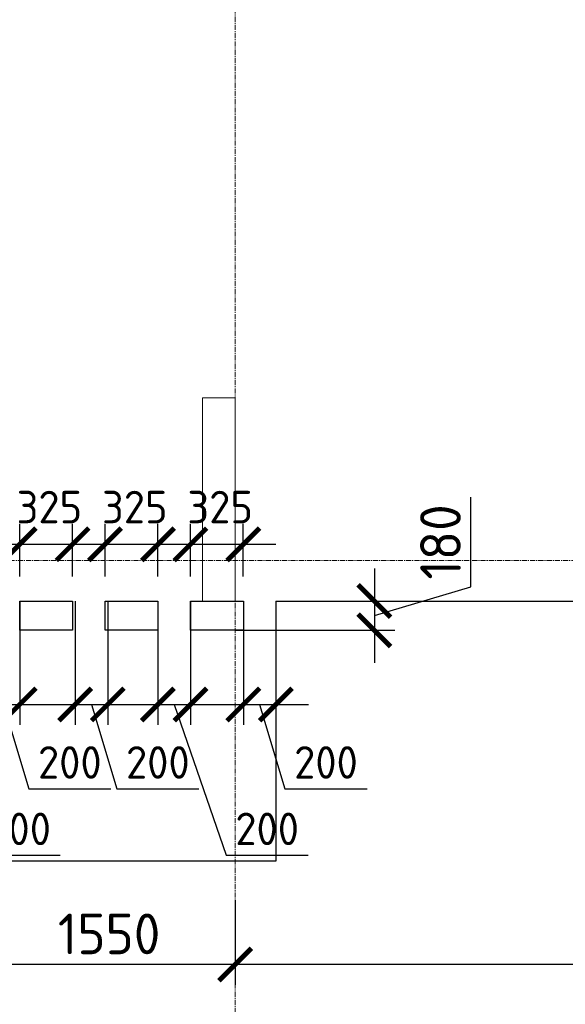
# Model space of a CAD drawing. Header units: millimetres. Extents: x -5898314 to 1055204, y -720802 to 1562611.
# Tile 182 of 256: x -165871 to -162516, y -49535 to -43481. Entities that reach past the tile are written whole.
import ezdxf

# ---------------------------------------------------------------- set-up
doc = ezdxf.new("R2010")
doc.units = ezdxf.units.MM
for name, pattern in [('______5', [1100, 800, -100, 100, -100]), ('DASHED', [7, 5, -2, 0]), ('осевая', [50.8, 31.75, -6.35, 6.35, -6.35])]:
    doc.linetypes.add(name, pattern=pattern)
doc.layers.add('Колонна_ бетон', color=7, linetype='Continuous', lineweight=50, true_color=0xb4b496)
for name, color, linetype, lineweight in [('Оси', 40, '______5', 18), ('Перекрытие ж_бетон', 1, 'Continuous', 30), ('Размерная линия_ общее', 7, 'Continuous', 25), ('РАЗМЕРЫ', 1, 'Continuous', 9)]:
    doc.layers.add(name, color=color, linetype=linetype, lineweight=lineweight)
doc.styles.add('GOST-2.304_Type-B', font='GOST_Common.ttf')
doc.dimstyles.new('СПДС', dxfattribs={"dimscale": 100, "dimtxt": 2.5, "dimasz": 2, "dimexe": 1.25, "dimexo": 0, "dimtad": 1, "dimdec": 0, "dimrnd": 5, "dimtxsty": 'GOST-2.304_Type-B', "dimblk": 'ARCHTICK', "dimcen": 2.5, "dimdle": 2, "dimclrd": 1, "dimclre": 1, "dimclrt": 1, "dimadec": 0, "dimazin": 2, "dimtfac": 0.75, "dimtdec": 0, "dimtmove": 1, "dimatfit": 3, "dimfxl": 1, "dimtfillclr": 256, "dimtolj": 1, "dimarcsym": 1})

# ---------------------------------------------------------------- blocks, each defined once
blk = doc.blocks.new('подложка стн 1-го этажа')
at = {"layer": 'Колонна_ бетон', "color": 252, "linetype": 'DASHED', "lineweight": 0, "ltscale": 0.5, "true_color": 0x939598, "transparency": 33554687}
for p, q in [((29243.8, 10711.8, -200), (29243.8, 9461.8, -200)), ((29243.8, 10711.8, -200), (29443.8, 10711.8, -200)), ((29243.8, 10711.8, -200), (29243.8, 9461.8, -200)), ((29243.8, 10711.8, -200), (29443.8, 10711.8, -200)), ((29443.8, 9461.8, -200), (29443.8, 10711.8, -200)), ((29443.8, 9461.8, -200), (29443.8, 10711.8, -200)), ((29443.8, 9461.8, -200), (29243.8, 9461.8, -200)), ((29443.8, 9461.8, -200), (29243.8, 9461.8, -200))]:
    blk.add_line(p, q, dxfattribs=at)
blk = doc.blocks.new('_ArchTick')
at = {"color": 0, "linetype": 'ByBlock', "const_width": 0.15}
blk.add_lwpolyline([(-0.5, -0.5), (0.5, 0.5)], dxfattribs=at)
blk = doc.blocks.new('*D1635')
at = {"layer": 'DEFPOINTS', "color": 0, "linetype": 'Continuous', "lineweight": 0, "transparency": 16777216}
for p in [(-162865.1, -83167.2), (-162631.5, -83167.2), (-162633.8, -84567.2)]:
    blk.add_point(p, dxfattribs=at)
at = {"layer": 'Размерная линия_ общее', "color": 1, "linetype": 'Continuous', "lineweight": -2, "transparency": 16777216}
for p, q in [((-162865.1, -84767.2), (-162865.1, -82967.2)), ((-162631.5, -83167.2), (-162990.1, -83167.2)), ((-162633.8, -84567.2), (-162990.1, -84567.2))]:
    blk.add_line(p, q, dxfattribs=at)
at = {"layer": 'Размерная линия_ общее', "color": 1, "linetype": 'Continuous', "lineweight": -2, "transparency": 16777216, "xscale": 200, "yscale": 200, "zscale": 200}
for p, rotation in [((-162865.1, -83167.2), 90), ((-162865.1, -84567.2), 270)]:
    blk.add_blockref('_ArchTick', p, dxfattribs=dict(at, rotation=rotation))
at = {"layer": 'Размерная линия_ общее', "color": 1, "linetype": 'Continuous', "lineweight": 0, "transparency": 16777216, "insert": (-163027.6, -83838.7), "char_height": 200, "width": 71428.571, "attachment_point": 5, "rotation": 90, "style": 'GOST-2.304_Type-B'}
blk.add_mtext('\\A1;1400', dxfattribs=at)
blk = doc.blocks.new('*D1636')
at = {"layer": 'DEFPOINTS', "color": 0, "linetype": 'Continuous', "lineweight": 0, "transparency": 16777216}
for p in [(-162865.1, -82067.2), (-162633.8, -82067.2), (-162631.5, -83167.2)]:
    blk.add_point(p, dxfattribs=at)
at = {"layer": 'Размерная линия_ общее', "color": 1, "linetype": 'Continuous', "lineweight": -2, "transparency": 16777216}
for p, q in [((-162865.1, -83367.2), (-162865.1, -81867.2)), ((-162633.8, -82067.2), (-162990.1, -82067.2)), ((-162631.5, -83167.2), (-162990.1, -83167.2))]:
    blk.add_line(p, q, dxfattribs=at)
at = {"layer": 'Размерная линия_ общее', "color": 1, "linetype": 'Continuous', "lineweight": -2, "transparency": 16777216, "xscale": 200, "yscale": 200, "zscale": 200}
for p, rotation in [((-162865.1, -82067.2), 90), ((-162865.1, -83167.2), 270)]:
    blk.add_blockref('_ArchTick', p, dxfattribs=dict(at, rotation=rotation))
at = {"layer": 'Размерная линия_ общее', "color": 1, "linetype": 'Continuous', "lineweight": 0, "transparency": 16777216, "insert": (-163027.6, -82588.7), "char_height": 200, "width": 71428.571, "attachment_point": 5, "rotation": 90, "style": 'GOST-2.304_Type-B'}
blk.add_mtext('\\A1;1100', dxfattribs=at)
blk = doc.blocks.new('*D1642')
at = {"layer": 'DEFPOINTS', "color": 0, "linetype": 'Continuous', "lineweight": 0, "transparency": 16777216}
for p in [(-163430.5, -80162.3), (-163199.2, -80162.3), (-163199.2, -82067.2)]:
    blk.add_point(p, dxfattribs=at)
at = {"layer": 'Размерная линия_ общее', "color": 1, "linetype": 'Continuous', "lineweight": -2, "transparency": 16777216}
for p, q in [((-163430.5, -82267.2), (-163430.5, -79962.3)), ((-163199.2, -80162.3), (-163555.5, -80162.3)), ((-163199.2, -82067.2), (-163555.5, -82067.2))]:
    blk.add_line(p, q, dxfattribs=at)
at = {"layer": 'Размерная линия_ общее', "color": 1, "linetype": 'Continuous', "lineweight": -2, "transparency": 16777216, "xscale": 200, "yscale": 200, "zscale": 200}
for p, rotation in [((-163430.5, -80162.3), 90), ((-163430.5, -82067.2), 270)]:
    blk.add_blockref('_ArchTick', p, dxfattribs=dict(at, rotation=rotation))
at = {"layer": 'Размерная линия_ общее', "color": 1, "linetype": 'Continuous', "lineweight": 0, "transparency": 16777216, "insert": (-163593, -81134.8), "char_height": 200, "width": 71428.571, "attachment_point": 5, "rotation": 90, "style": 'GOST-2.304_Type-B'}
blk.add_mtext('\\A1;1905', dxfattribs=at)
blk = doc.blocks.new('*D1643')
at = {"layer": 'DEFPOINTS', "color": 0, "linetype": 'Continuous', "lineweight": 0, "transparency": 16777216}
for p in [(-163430.5, -79072.3), (-163199.2, -79072.3), (-163199.2, -80162.3)]:
    blk.add_point(p, dxfattribs=at)
at = {"layer": 'Размерная линия_ общее', "color": 1, "linetype": 'Continuous', "lineweight": -2, "transparency": 16777216}
for p, q in [((-163430.5, -80362.3), (-163430.5, -78872.3)), ((-163199.2, -79072.3), (-163555.5, -79072.3)), ((-163199.2, -80162.3), (-163555.5, -80162.3))]:
    blk.add_line(p, q, dxfattribs=at)
at = {"layer": 'Размерная линия_ общее', "color": 1, "linetype": 'Continuous', "lineweight": -2, "transparency": 16777216, "xscale": 200, "yscale": 200, "zscale": 200}
for p, rotation in [((-163430.5, -79072.3), 90), ((-163430.5, -80162.3), 270)]:
    blk.add_blockref('_ArchTick', p, dxfattribs=dict(at, rotation=rotation))
at = {"layer": 'Размерная линия_ общее', "color": 1, "linetype": 'Continuous', "lineweight": 0, "transparency": 16777216, "insert": (-163593, -79638.8), "char_height": 200, "width": 71428.571, "attachment_point": 5, "rotation": 90, "style": 'GOST-2.304_Type-B'}
blk.add_mtext('\\A1;1090', dxfattribs=at)
blk = doc.blocks.new('*D1821')
at = {"layer": 'DEFPOINTS', "color": 0, "lineweight": 0, "transparency": 16777216}
for p in [(-164496, -47055.3, 0), (-164296, -47055.3), (-164296, -47691.4)]:
    blk.add_point(p, dxfattribs=at)
at = {"layer": 'РАЗМЕРЫ', "color": 1, "lineweight": -2, "transparency": 16777216}
for p, q in [((-164496, -47055.3), (-164496, -47816.4)), ((-164296, -47055.3), (-164296, -47816.4)), ((-164696, -47691.4), (-164096, -47691.4)), ((-164396, -47691.4), (-164240.4, -48210.2)), ((-164240.4, -48210.2), (-163735.4, -48210.2))]:
    blk.add_line(p, q, dxfattribs=at)
at = {"layer": 'РАЗМЕРЫ', "color": 1, "lineweight": -2, "transparency": 16777216, "xscale": 200, "yscale": 200, "zscale": 200, "rotation": 180}
blk.add_blockref('_ArchTick', (-164496, -47691.4), dxfattribs=at)
at = {"layer": 'РАЗМЕРЫ', "color": 1, "lineweight": -2, "transparency": 16777216, "xscale": 200, "yscale": 200, "zscale": 200}
blk.add_blockref('_ArchTick', (-164296, -47691.4), dxfattribs=at)
at = {"layer": 'РАЗМЕРЫ', "color": 1, "lineweight": 0, "transparency": 16777216, "insert": (-163987.9, -48047.7), "char_height": 200, "attachment_point": 5, "style": 'GOST-2.304_Type-B'}
blk.add_mtext('\\A1;200', dxfattribs=at)
blk = doc.blocks.new('*D1822')
at = {"layer": 'DEFPOINTS', "color": 0, "lineweight": 0, "transparency": 16777216}
for p in [(-165021.1, -47055.3, 0), (-164821.1, -47055.3), (-164821.1, -47691.4)]:
    blk.add_point(p, dxfattribs=at)
at = {"layer": 'РАЗМЕРЫ', "color": 1, "lineweight": -2, "transparency": 16777216}
for p, q in [((-165021.1, -47055.3), (-165021.1, -47816.4)), ((-164821.1, -47055.3), (-164821.1, -47816.4)), ((-165221.1, -47691.4), (-164621.1, -47691.4)), ((-164921.1, -47691.4), (-164602, -48618.7)), ((-164602, -48618.7), (-164097, -48618.7))]:
    blk.add_line(p, q, dxfattribs=at)
at = {"layer": 'РАЗМЕРЫ', "color": 1, "lineweight": -2, "transparency": 16777216, "xscale": 200, "yscale": 200, "zscale": 200, "rotation": 180}
blk.add_blockref('_ArchTick', (-165021.1, -47691.4), dxfattribs=at)
at = {"layer": 'РАЗМЕРЫ', "color": 1, "lineweight": -2, "transparency": 16777216, "xscale": 200, "yscale": 200, "zscale": 200}
blk.add_blockref('_ArchTick', (-164821.1, -47691.4), dxfattribs=at)
at = {"layer": 'РАЗМЕРЫ', "color": 1, "lineweight": 0, "transparency": 16777216, "insert": (-164349.5, -48456.2), "char_height": 200, "attachment_point": 5, "style": 'GOST-2.304_Type-B'}
blk.add_mtext('\\A1;200', dxfattribs=at)
blk = doc.blocks.new('*D1825')
at = {"layer": 'DEFPOINTS', "color": 0, "lineweight": 0, "transparency": 16777216}
for p in [(-166071, -47055.3, 0), (-165871, -47055.3), (-165871, -47691.4)]:
    blk.add_point(p, dxfattribs=at)
at = {"layer": 'РАЗМЕРЫ', "color": 1, "lineweight": -2, "transparency": 16777216}
for p, q in [((-166071, -47055.3), (-166071, -47816.4)), ((-165871, -47055.3), (-165871, -47816.4)), ((-166271, -47691.4), (-165671, -47691.4)), ((-165971, -47691.4), (-165815.4, -48210.2)), ((-165815.4, -48210.2), (-165310.4, -48210.2))]:
    blk.add_line(p, q, dxfattribs=at)
at = {"layer": 'РАЗМЕРЫ', "color": 1, "lineweight": -2, "transparency": 16777216, "xscale": 200, "yscale": 200, "zscale": 200, "rotation": 180}
blk.add_blockref('_ArchTick', (-166071, -47691.4), dxfattribs=at)
at = {"layer": 'РАЗМЕРЫ', "color": 1, "lineweight": -2, "transparency": 16777216, "xscale": 200, "yscale": 200, "zscale": 200}
blk.add_blockref('_ArchTick', (-165871, -47691.4), dxfattribs=at)
at = {"layer": 'РАЗМЕРЫ', "color": 1, "lineweight": 0, "transparency": 16777216, "insert": (-165562.9, -48047.7), "char_height": 200, "attachment_point": 5, "style": 'GOST-2.304_Type-B'}
blk.add_mtext('\\A1;200', dxfattribs=at)
blk = doc.blocks.new('*D1826')
at = {"layer": 'DEFPOINTS', "color": 0, "lineweight": 0, "transparency": 16777216}
for p in [(-166546.1, -47055.3, 0), (-166346.1, -47055.3), (-166346.1, -47691.4)]:
    blk.add_point(p, dxfattribs=at)
at = {"layer": 'РАЗМЕРЫ', "color": 1, "lineweight": -2, "transparency": 16777216}
for p, q in [((-166546.1, -47055.3), (-166546.1, -47816.4)), ((-166346.1, -47055.3), (-166346.1, -47816.4)), ((-166746.1, -47691.4), (-166146.1, -47691.4)), ((-166446.1, -47691.4), (-166127, -48618.7)), ((-166127, -48618.7), (-165622, -48618.7))]:
    blk.add_line(p, q, dxfattribs=at)
at = {"layer": 'РАЗМЕРЫ', "color": 1, "lineweight": -2, "transparency": 16777216, "xscale": 200, "yscale": 200, "zscale": 200, "rotation": 180}
blk.add_blockref('_ArchTick', (-166546.1, -47691.4), dxfattribs=at)
at = {"layer": 'РАЗМЕРЫ', "color": 1, "lineweight": -2, "transparency": 16777216, "xscale": 200, "yscale": 200, "zscale": 200}
blk.add_blockref('_ArchTick', (-166346.1, -47691.4), dxfattribs=at)
at = {"layer": 'РАЗМЕРЫ', "color": 1, "lineweight": 0, "transparency": 16777216, "insert": (-165874.5, -48456.2), "char_height": 200, "attachment_point": 5, "style": 'GOST-2.304_Type-B'}
blk.add_mtext('\\A1;200', dxfattribs=at)
blk = doc.blocks.new('*D1827')
at = {"layer": 'DEFPOINTS', "color": 0, "lineweight": 0, "transparency": 16777216}
for p in [(-165529.8, -47055.3, 0), (-165329.8, -47055.3), (-165329.8, -47691.4)]:
    blk.add_point(p, dxfattribs=at)
at = {"layer": 'РАЗМЕРЫ', "color": 1, "lineweight": -2, "transparency": 16777216}
for p, q in [((-165529.8, -47055.3), (-165529.8, -47816.4)), ((-165329.8, -47055.3), (-165329.8, -47816.4)), ((-165729.8, -47691.4), (-165129.8, -47691.4)), ((-165429.8, -47691.4), (-165274.1, -48210.2)), ((-165274.1, -48210.2), (-164769.1, -48210.2))]:
    blk.add_line(p, q, dxfattribs=at)
at = {"layer": 'РАЗМЕРЫ', "color": 1, "lineweight": -2, "transparency": 16777216, "xscale": 200, "yscale": 200, "zscale": 200, "rotation": 180}
blk.add_blockref('_ArchTick', (-165529.8, -47691.4), dxfattribs=at)
at = {"layer": 'РАЗМЕРЫ', "color": 1, "lineweight": -2, "transparency": 16777216, "xscale": 200, "yscale": 200, "zscale": 200}
blk.add_blockref('_ArchTick', (-165329.8, -47691.4), dxfattribs=at)
at = {"layer": 'РАЗМЕРЫ', "color": 1, "lineweight": 0, "transparency": 16777216, "insert": (-165021.6, -48047.7), "char_height": 200, "attachment_point": 5, "style": 'GOST-2.304_Type-B'}
blk.add_mtext('\\A1;200', dxfattribs=at)
blk = doc.blocks.new('*D1831')
at = {"layer": 'DEFPOINTS', "color": 0, "lineweight": 0, "transparency": 16777216}
for p in [(-165546.1, -46706.7), (-165871.1, -46905.3), (-165546.1, -46905.3, 0)]:
    blk.add_point(p, dxfattribs=at)
at = {"layer": 'РАЗМЕРЫ', "color": 1, "lineweight": -2, "transparency": 16777216}
for p, q in [((-165871.1, -46905.3), (-165871.1, -46581.7)), ((-165546.1, -46905.3), (-165546.1, -46581.7)), ((-166071.1, -46706.7), (-165346.1, -46706.7))]:
    blk.add_line(p, q, dxfattribs=at)
at = {"layer": 'РАЗМЕРЫ', "color": 1, "lineweight": -2, "transparency": 16777216, "xscale": 200, "yscale": 200, "zscale": 200, "rotation": 180}
blk.add_blockref('_ArchTick', (-165871.1, -46706.7), dxfattribs=at)
at = {"layer": 'РАЗМЕРЫ', "color": 1, "lineweight": -2, "transparency": 16777216, "xscale": 200, "yscale": 200, "zscale": 200}
blk.add_blockref('_ArchTick', (-165546.1, -46706.7), dxfattribs=at)
at = {"layer": 'РАЗМЕРЫ', "color": 1, "lineweight": 0, "transparency": 16777216, "insert": (-165688.6, -46477.6), "char_height": 200, "attachment_point": 5, "style": 'GOST-2.304_Type-B'}
blk.add_mtext('\\A1;325', dxfattribs=at)
blk = doc.blocks.new('*D1832')
at = {"layer": 'DEFPOINTS', "color": 0, "lineweight": 0, "transparency": 16777216}
for p in [(-165021.1, -46706.7), (-165346.1, -46905.3), (-165021.1, -46905.3, 0)]:
    blk.add_point(p, dxfattribs=at)
at = {"layer": 'РАЗМЕРЫ', "color": 1, "lineweight": -2, "transparency": 16777216}
for p, q in [((-165346.1, -46905.3), (-165346.1, -46581.7)), ((-165021.1, -46905.3), (-165021.1, -46581.7)), ((-165546.1, -46706.7), (-164821.1, -46706.7))]:
    blk.add_line(p, q, dxfattribs=at)
at = {"layer": 'РАЗМЕРЫ', "color": 1, "lineweight": -2, "transparency": 16777216, "xscale": 200, "yscale": 200, "zscale": 200, "rotation": 180}
blk.add_blockref('_ArchTick', (-165346.1, -46706.7), dxfattribs=at)
at = {"layer": 'РАЗМЕРЫ', "color": 1, "lineweight": -2, "transparency": 16777216, "xscale": 200, "yscale": 200, "zscale": 200}
blk.add_blockref('_ArchTick', (-165021.1, -46706.7), dxfattribs=at)
at = {"layer": 'РАЗМЕРЫ', "color": 1, "lineweight": 0, "transparency": 16777216, "insert": (-165163.6, -46477.6), "char_height": 200, "attachment_point": 5, "style": 'GOST-2.304_Type-B'}
blk.add_mtext('\\A1;325', dxfattribs=at)
blk = doc.blocks.new('*D1833')
at = {"layer": 'DEFPOINTS', "color": 0, "lineweight": 0, "transparency": 16777216}
for p in [(-164496.1, -46706.7), (-164821.1, -46905.3), (-164496.1, -46905.3, 0)]:
    blk.add_point(p, dxfattribs=at)
at = {"layer": 'РАЗМЕРЫ', "color": 1, "lineweight": -2, "transparency": 16777216}
for p, q in [((-164821.1, -46905.3), (-164821.1, -46581.7)), ((-164496.1, -46905.3), (-164496.1, -46581.7)), ((-165021.1, -46706.7), (-164296.1, -46706.7))]:
    blk.add_line(p, q, dxfattribs=at)
at = {"layer": 'РАЗМЕРЫ', "color": 1, "lineweight": -2, "transparency": 16777216, "xscale": 200, "yscale": 200, "zscale": 200, "rotation": 180}
blk.add_blockref('_ArchTick', (-164821.1, -46706.7), dxfattribs=at)
at = {"layer": 'РАЗМЕРЫ', "color": 1, "lineweight": -2, "transparency": 16777216, "xscale": 200, "yscale": 200, "zscale": 200}
blk.add_blockref('_ArchTick', (-164496.1, -46706.7), dxfattribs=at)
at = {"layer": 'РАЗМЕРЫ', "color": 1, "lineweight": 0, "transparency": 16777216, "insert": (-164638.6, -46477.6), "char_height": 200, "attachment_point": 5, "style": 'GOST-2.304_Type-B'}
blk.add_mtext('\\A1;325', dxfattribs=at)
blk = doc.blocks.new('*D1838')
at = {"layer": 'DEFPOINTS', "color": 0, "lineweight": 0, "transparency": 16777216}
for p in [(-164546.2, -48895.3), (-158846.2, -48943.7), (-164546.2, -49289.4)]:
    blk.add_point(p, dxfattribs=at)
at = {"layer": 'РАЗМЕРЫ', "color": 1, "lineweight": -2, "transparency": 16777216}
for p, q in [((-164546.2, -48895.3), (-164546.2, -49414.4)), ((-158846.2, -48943.7), (-158846.2, -49414.4)), ((-158646.2, -49289.4), (-164746.2, -49289.4))]:
    blk.add_line(p, q, dxfattribs=at)
at = {"layer": 'РАЗМЕРЫ', "color": 1, "lineweight": -2, "transparency": 16777216, "xscale": 200, "yscale": 200, "zscale": 200, "rotation": 180}
blk.add_blockref('_ArchTick', (-164546.2, -49289.4), dxfattribs=at)
at = {"layer": 'РАЗМЕРЫ', "color": 1, "lineweight": -2, "transparency": 16777216, "xscale": 200, "yscale": 200, "zscale": 200}
blk.add_blockref('_ArchTick', (-158846.2, -49289.4), dxfattribs=at)
at = {"layer": 'РАЗМЕРЫ', "color": 1, "lineweight": 0, "transparency": 16777216, "insert": (-161696.2, -49101.9), "char_height": 250, "attachment_point": 5, "style": 'GOST-2.304_Type-B'}
blk.add_mtext('\\A1;5700', dxfattribs=at)
blk = doc.blocks.new('*D1839')
at = {"layer": 'DEFPOINTS', "color": 0, "lineweight": 0, "transparency": 16777216}
for p in [(-164546.2, -48895.3), (-166096.2, -48927.8), (-166096.2, -49289.4)]:
    blk.add_point(p, dxfattribs=at)
at = {"layer": 'РАЗМЕРЫ', "color": 1, "lineweight": -2, "transparency": 16777216}
for p, q in [((-164546.2, -48895.3), (-164546.2, -49414.4)), ((-166096.2, -48927.8), (-166096.2, -49414.4)), ((-164346.2, -49289.4), (-166296.2, -49289.4))]:
    blk.add_line(p, q, dxfattribs=at)
at = {"layer": 'РАЗМЕРЫ', "color": 1, "lineweight": -2, "transparency": 16777216, "xscale": 200, "yscale": 200, "zscale": 200, "rotation": 180}
blk.add_blockref('_ArchTick', (-166096.2, -49289.4), dxfattribs=at)
at = {"layer": 'РАЗМЕРЫ', "color": 1, "lineweight": -2, "transparency": 16777216, "xscale": 200, "yscale": 200, "zscale": 200}
blk.add_blockref('_ArchTick', (-164546.2, -49289.4), dxfattribs=at)
at = {"layer": 'РАЗМЕРЫ', "color": 1, "lineweight": 0, "transparency": 16777216, "insert": (-165321.2, -49101.9), "char_height": 250, "attachment_point": 5, "style": 'GOST-2.304_Type-B'}
blk.add_mtext('\\A1;1550', dxfattribs=at)
blk = doc.blocks.new('*D1882')
at = {"layer": 'DEFPOINTS', "color": 0, "lineweight": 0, "transparency": 16777216}
for p in [(-164296, -47055.3), (-164546.2, -47235.3), (-163690.3, -47235.3)]:
    blk.add_point(p, dxfattribs=at)
at = {"layer": 'РАЗМЕРЫ', "color": 1, "lineweight": -2, "transparency": 16777216}
for p, q in [((-163096.5, -46967.2), (-163096.5, -46417.2)), ((-163690.3, -46855.3), (-163690.3, -47435.3)), ((-163690.3, -47145.3), (-163096.5, -46967.2)), ((-164296, -47055.3), (-163565.3, -47055.3)), ((-164546.2, -47235.3), (-163565.3, -47235.3))]:
    blk.add_line(p, q, dxfattribs=at)
at = {"layer": 'РАЗМЕРЫ', "color": 1, "lineweight": -2, "transparency": 16777216, "xscale": 200, "yscale": 200, "zscale": 200}
for p, rotation in [((-163690.3, -47055.3), 90), ((-163690.3, -47235.3), 270)]:
    blk.add_blockref('_ArchTick', p, dxfattribs=dict(at, rotation=rotation))
at = {"layer": 'РАЗМЕРЫ', "color": 1, "lineweight": 0, "transparency": 16777216, "insert": (-163284, -46692.2), "char_height": 250, "attachment_point": 5, "rotation": 90, "style": 'GOST-2.304_Type-B'}
blk.add_mtext('\\A1;180', dxfattribs=at)
blk = doc.blocks.new('оси блок 2')
at = {"layer": 'Оси', "color": 16, "linetype": 'осевая', "lineweight": 0, "transparency": 33554687}
for p, q in [((-64304.7, -322543), (-64304.7, -347914.1)), ((-89822.3, -342701.3), (-37238.5, -342701.3))]:
    blk.add_line(p, q, dxfattribs=at)
blk = doc.blocks.new('*D1734')
at = {"layer": 'DEFPOINTS', "color": 0, "linetype": 'Continuous', "lineweight": 0, "transparency": 16777216}
for p in [(-162789.8, -37375.7), (-162639.4, -37375.7), (-162639.4, -37605.3)]:
    blk.add_point(p, dxfattribs=at)
at = {"layer": 'Размерная линия_ общее', "color": 1, "linetype": 'Continuous', "lineweight": -2, "transparency": 16777216}
for p, q in [((-162639.4, -37375.7), (-162914.8, -37375.7)), ((-162789.8, -37375.7), (-162789.8, -37805.3)), ((-162639.4, -37605.3), (-162914.8, -37605.3)), ((-162789.8, -37605.3), (-162789.8, -38407.8))]:
    blk.add_line(p, q, dxfattribs=at)
at = {"layer": 'Размерная линия_ общее', "color": 1, "linetype": 'Continuous', "lineweight": -2, "transparency": 16777216, "xscale": 200, "yscale": 200, "zscale": 200}
for p, rotation in [((-162789.8, -37375.7), 90), ((-162789.8, -37605.3), 270)]:
    blk.add_blockref('_ArchTick', p, dxfattribs=dict(at, rotation=rotation))
at = {"layer": 'Размерная линия_ общее', "color": 1, "linetype": 'Continuous', "lineweight": 0, "transparency": 16777216, "insert": (-162952.3, -38155.3), "char_height": 200, "width": 53571.429, "attachment_point": 5, "rotation": 90, "style": 'GOST-2.304_Type-B'}
blk.add_mtext('\\A1;230', dxfattribs=at)

msp = doc.modelspace()

# ---------------------------------------------------------------- linework, layer by layer
at = {"layer": 'Перекрытие ж_бетон'}
for p, q in [((-164296.04, -47055.3), (-164296.04, -48655.3)), ((-164296.04, -48655.3), (-167646.04, -48655.3))]:
    msp.add_line(p, q, dxfattribs=at)
for points, elevation in [([(-165546.01, -47235.27), (-165871.01, -47235.27), (-165871.01, -47055.27), (-165546.01, -47055.27)], -0.04), ([(-165021.02, -47235.27), (-165346.02, -47235.27), (-165346.02, -47055.27), (-165021.02, -47055.27)], -0.02)]:
    msp.add_lwpolyline(points, close=True, dxfattribs=dict(at, elevation=elevation))
msp.add_lwpolyline([(-164496.04, -47235.27), (-164821.04, -47235.27), (-164821.04, -47055.27), (-164496.04, -47055.27)], close=True, dxfattribs=at)
msp.add_lwpolyline([(-164296.04, -47055.3), (-158894.78, -47055.3)], dxfattribs=at)

# ---------------------------------------------------------------- block references
msp.add_blockref('подложка стн 1-го этажа', (-193990.12, -56517.1, 560), dxfattribs=at)
at = {"layer": 'Размерная линия_ общее', "color": 218, "linetype": 'Continuous', "lineweight": 13, "true_color": 0x500050, "transparency": 33554687}
msp.add_blockref('оси блок 2', (-100241.48, 295896.02), dxfattribs=at)

# ---------------------------------------------------------------- dimensions: what is measured, and where the dimension line sits
at = {"layer": 'Размерная линия_ общее', "color": 218, "linetype": 'Continuous', "lineweight": 0, "true_color": 0x500050, "transparency": 33554687}
for base, p1, p2, picture, middle in [((-162789.77, -37375.74), (-162639.43, -37605.3), (-162639.43, -37375.74), '*D1734', (-162789.77, -38155.3)), ((-163430.53, -79072.28), (-163199.24, -80162.28), (-163199.24, -79072.28), '*D1643', (-163430.53, -79638.84)), ((-163430.53, -80162.28), (-163199.24, -82067.19), (-163199.24, -80162.28), '*D1642', (-163430.53, -81134.84)), ((-162865.09, -82067.19), (-162631.46, -83167.19), (-162633.8, -82067.19), '*D1636', (-162865.09, -82588.75)), ((-162865.09, -83167.19), (-162633.8, -84567.19), (-162631.46, -83167.19), '*D1635', (-162865.09, -83838.75))]:
    dim = msp.add_linear_dim(base=base, p1=p1, p2=p2, angle=90, dimstyle='СПДС', override={"dimtxt": 2, "dimtmove": 0}, dxfattribs=at)
    dim.commit()
    dim.dimension.update_dxf_attribs({"geometry": picture, "text_midpoint": middle, "dimtype": 160})
at = {"layer": 'РАЗМЕРЫ', "color": 1, "lineweight": 0}
for base, p1, p2, picture, middle in [((-165546.09, -46706.68, 0.05), (-165871.09, -46905.27, 0.05), (-165546.09, -46905.27, 0.07), '*D1831', (-165688.61, -46640.09, 0.05)), ((-165021.1, -46706.68, 0.07), (-165346.1, -46905.27, 0.07), (-165021.1, -46905.27, 0.09), '*D1832', (-165163.63, -46640.09, 0.07)), ((-164496.12, -46706.68, 0.09), (-164821.12, -46905.27, 0.09), (-164496.12, -46905.27, 0.11), '*D1833', (-164638.64, -46640.09, 0.09))]:
    dim = msp.add_linear_dim(base=base, p1=p1, p2=p2, dimstyle='СПДС', override={"dimtxt": 2, "dimasz": 2, "dimrnd": 5}, dxfattribs=at)
    dim.commit()
    dim.dimension.update_dxf_attribs({"geometry": picture, "text_midpoint": middle, "dimtype": 160})
for base, p1, p2, angle, override, picture, middle in [((-163690.28, -47235.27), (-164296.04, -47055.3), (-164546.2, -47235.27), 90, {"dimrnd": 5}, '*D1882', (-163284.03, -46904.66)), ((-165871, -47691.44, -0.05), (-166071, -47055.27, -0.04), (-165871, -47055.27, -0.05), 180, {"dimtxt": 2, "dimasz": 2, "dimrnd": 5}, '*D1825', (-165752.87, -48047.69, -0.05)), ((-165329.76, -47691.44, 0.02), (-165529.76, -47055.27, 0.04), (-165329.76, -47055.27, 0.02), 180, {"dimtxt": 2, "dimasz": 2, "dimrnd": 5}, '*D1827', (-165211.63, -48047.69, 0.02)), ((-164296.04, -47691.44), (-164496.04, -47055.27, 0.02), (-164296.04, -47055.27), 180, {"dimtxt": 2, "dimasz": 2, "dimrnd": 5}, '*D1821', (-164177.91, -48047.69))]:
    dim = msp.add_linear_dim(base=base, p1=p1, p2=p2, angle=angle, dimstyle='СПДС', override=override, dxfattribs=at)
    dim.commit()
    dim.dimension.update_dxf_attribs({"geometry": picture, "text_midpoint": middle})
for base, p1, p2, picture, middle in [((-166346.07, -47691.44, 0.04), (-166546.07, -47055.27, 0.05), (-166346.07, -47055.27, 0.04), '*D1826', (-166064.46, -48618.7, 0.04)), ((-164821.12, -47691.44, 0.09), (-165021.12, -47055.27, 0.11), (-164821.12, -47055.27, 0.09), '*D1822', (-164539.5, -48618.7, 0.09))]:
    dim = msp.add_linear_dim(base=base, p1=p1, p2=p2, angle=180, dimstyle='СПДС', override={"dimtxt": 2, "dimasz": 2, "dimrnd": 5}, dxfattribs=at)
    dim.commit()
    dim.dimension.update_dxf_attribs({"geometry": picture, "text_midpoint": middle, "dimtype": 160})
for base, p1, p2, picture, middle in [((-166096.2, -49289.4), (-164546.2, -48895.34), (-166096.2, -48927.78), '*D1839', (-165321.2, -49101.9)), ((-164546.2, -49289.4), (-158846.2, -48943.71), (-164546.2, -48895.34), '*D1838', (-161696.2, -49101.9))]:
    dim = msp.add_linear_dim(base=base, p1=p1, p2=p2, dimstyle='СПДС', override={"dimrnd": 5}, dxfattribs=at)
    dim.commit()
    dim.dimension.update_dxf_attribs({"geometry": picture, "text_midpoint": middle})

doc.saveas('drawing.dxf')
